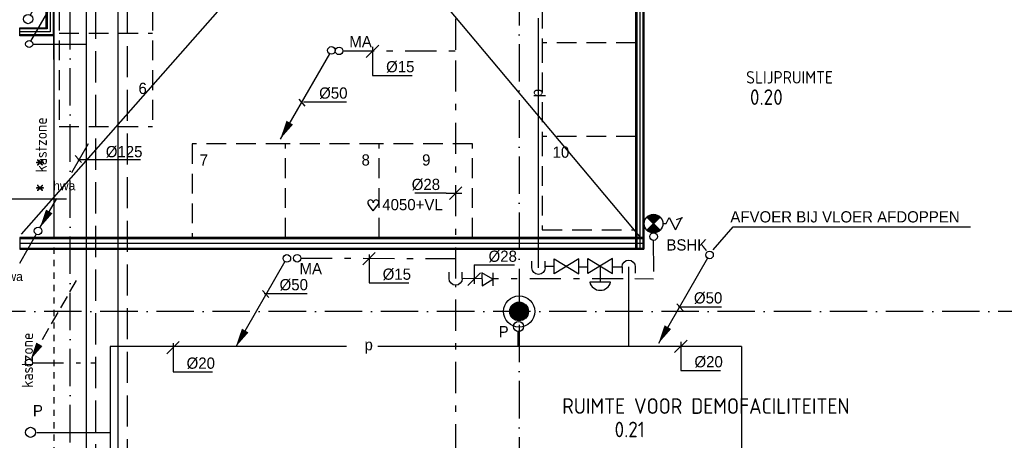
# Model space of a CAD drawing. Extents: x -866131 to -691536, y 173952 to 258052.
# Tile 60 of 160: x -817213 to -801420, y 221956 to 228699. Entities that reach past the tile are written whole.
import ezdxf
from ezdxf.enums import TextEntityAlignment as Align

# ---------------------------------------------------------------- set-up
doc = ezdxf.new("R2010")
doc.units = 0
doc.header["$LTSCALE"] = 100
for name, pattern in [('2322000', [45, 40, -5]), ('2322107', [2000, 1000, 1000]), ('2322108', [7, 5, -2]), ('2322109', [10, 5, -2, 1, -2]), ('CENTER2', [11.25, 7.5, -1.25, 1.25, -1.25]), ('CENTER4', [5, 3.125, -0.625, 0.625, -0.625]), ('CENTERX2', [40, 25, -5, 5, -5]), ('DASHDOT', [9, 6, -1.5, 0, -1.5]), ('HIDDEN', [2, 1, -1]), ('HIDDEN2', [4.7625, 3.175, -1.5875]), ('LURETOUR', [6, 4, -2])]:
    doc.linetypes.add(name, pattern=pattern)
doc.layers.get('0').update_dxf_attribs({"linetype": 'CONTINUOUS'})
for name, color, linetype in [('AL$1----_MAATVOERING', 7, 'CONTINUOUS'), ('AL$7----_STRAMIEN', 1, 'DASHDOT'), ('AL$8----_HULPKOLOM', 2, 'CONTINUOUS'), ('AL$8----_HULPLIJNEN', 2, 'CONTINUOUS'), ('AL22----_BINNENWAND', 7, 'CONTINUOUS'), ('AL28----_KONSTRUKTIE', 3, 'CONTINUOUS'), ('ALL-----_REFLIJNEN', 8, 'CONTINUOUS'), ('ALXAA---_GEWBETON', 12, 'CONTINUOUS'), ('BOUW', 8, 'CONTINUOUS'), ('MAATV-SPARING', 1, 'CONTINUOUS'), ('STRAMIEN', 1, 'CENTER2'), ('VOLGNUMMER', 7, 'CONTINUOUS'), ('WL$1----', 4, 'CONTINUOUS'), ('WL521---', 4, 'CONTINUOUS'), ('WL524---', 4, 'CONTINUOUS'), ('WL531---', 4, 'CONTINUOUS'), ('WL541---', 4, 'CONTINUOUS'), ('WL561---', 4, 'CONTINUOUS'), ('WL561---_AANVOER', 4, 'CONTINUOUS'), ('WL561---_RETOUR', 4, 'CONTINUOUS'), ('WL570---', 3, 'CONTINUOUS'), ('WL570---_HARTLIJN', 7, 'CONTINUOUS'), ('WL570---_RETOUR', 3, 'CONTINUOUS'), ('WL570---_TOEVOER', 3, 'CONTINUOUS'), ('WM$1----', 1, 'CONTINUOUS'), ('WM531---', 1, 'CONTINUOUS')]:
    doc.layers.add(name, color=color, linetype=linetype)
doc.styles.add('BURO-018', font='BUROFONT.shx', dxfattribs={"height": 180})
doc.styles.get("Standard").update_dxf_attribs({"font": 'ISOCP'})

# ---------------------------------------------------------------- blocks, each defined once
blk = doc.blocks.new('LDV3')
at = {"color": 0, "linetype": 'CONTINUOUS'}
for p, q in [((4.5, 7.79), (6.75, 11.69)), ((0.25, 0.43), (2.5, 4.33))]:
    blk.add_line(p, q, dxfattribs=at)
blk.add_lwpolyline([(0.25, 0.43, 0, 1, 0), (1.5, 2.6, 1, 1, 0)], format="xyseb", dxfattribs=at)
blk.add_circle((0, 0), 0.5, dxfattribs=at)
at = {"color": 0, "linetype": 'CONTINUOUS', "style": 'BURO-018'}
blk.add_attdef('LD_TEXT1', text='', height=1.8, dxfattribs=at).set_placement((3.5, 6.06), align=Align.MIDDLE)
blk = doc.blocks.new('LDV2')
at = {"color": 0, "linetype": 'CONTINUOUS'}
for p, q in [((-0.25, -0.43), (-2.5, -4.33)), ((-4.5, -7.79), (-6.75, -11.69))]:
    blk.add_line(p, q, dxfattribs=at)
blk.add_lwpolyline([(-6.75, -11.69, 0, 1, 0), (-5.5, -9.53, 1, 1, 0)], format="xyseb", dxfattribs=at)
blk.add_circle((0, 0), 0.5, dxfattribs=at)
at = {"color": 0, "linetype": 'CONTINUOUS', "style": 'BURO-018'}
blk.add_attdef('LD_TEXT1', text='', height=1.8, dxfattribs=at).set_placement((-3.5, -6.06), align=Align.MIDDLE)
blk = doc.blocks.new('LDV2121')
at = {"color": 0, "linetype": 'CONTINUOUS'}
blk.add_line((-0.25, -0.43), (-6.75, -11.69), dxfattribs=at)
blk.add_lwpolyline([(-6.75, -11.69, 0, 1, 0), (-5.5, -9.53, 1, 1, 0)], format="xyseb", dxfattribs=at)
blk.add_circle((0, 0), 0.5, dxfattribs=at)
blk = doc.blocks.new('LDV1107')
at = {"color": 0, "linetype": 'CONTINUOUS'}
blk.add_line((0.25, 0.43), (6.75, 11.69), dxfattribs=at)
blk.add_lwpolyline([(6.75, 11.69, 0, 1, 0), (5.5, 9.53, 1, 1, 0)], format="xyseb", dxfattribs=at)
blk.add_circle((0, 0), 0.5, dxfattribs=at)
blk = doc.blocks.new('LDV3108')
at = {"color": 0, "linetype": 'CONTINUOUS'}
for p, q in [((6.75, 11.69), (5.81, 10.07)), ((5.44, 9.42), (4.5, 7.79)), ((4.13, 7.14), (3.19, 5.52)), ((2.81, 4.87), (1.88, 3.25)), ((1.5, 2.6), (0.56, 0.97))]:
    blk.add_line(p, q, dxfattribs=at)
blk.add_lwpolyline([(0.25, 0.43, 0, 1, 0), (1.5, 2.6, 1, 1, 0)], format="xyseb", dxfattribs=at)
blk.add_circle((0, 0), 0.5, dxfattribs=at)
blk = doc.blocks.new('3048301')
at = {"color": 0, "linetype": 'CONTINUOUS'}
for p, q in [((-2.5, 1.5), (2.5, -1.5)), ((-2.5, -1.5), (-2.5, 1.5)), ((2.5, 1.5), (-2.5, -1.5)), ((2.5, -1.5), (2.5, 1.5))]:
    blk.add_line(p, q, dxfattribs=at)
at = {"color": 0, "linetype": 'CONTINUOUS', "style": 'BURO-018', "flags": 1}
blk.add_attdef('CV_MATCODE', (0, 0), '', height=1.8, dxfattribs=at)
blk = doc.blocks.new('LDS')
at = {"color": 0, "linetype": 'CONTINUOUS'}
for p, q in [((0, 1), (1, 1)), ((0, -1), (1, -1))]:
    blk.add_line(p, q, dxfattribs=at)
blk.add_arc((0, 0), 1, 90, 270, dxfattribs=at)
blk = doc.blocks.new('3048311')
at = {"color": 0, "linetype": 'CONTINUOUS'}
for p, q in [((-2.5, 1.5), (0, 0)), ((-2.5, -1.5), (-2.5, 1.5)), ((0, 0), (-2.5, -1.5)), ((0, -1.5), (0, 1.5))]:
    blk.add_line(p, q, dxfattribs=at)
at = {"color": 0, "linetype": 'CONTINUOUS', "style": 'BURO-018', "flags": 1}
blk.add_attdef('CV_MATCODE', (0, 0), '', height=1.8, dxfattribs=at)
blk = doc.blocks.new('*U219', base_point=(22874, 55081))
at = {"color": 0, "linetype": 'CONTINUOUS'}
for p, q in [((22974, 55181), (22774, 54981)), ((22724, 55081), (22218, 55081)), ((22724, 55081), (22974, 55081))]:
    blk.add_line(p, q, dxfattribs=at)
at = {"color": 0, "linetype": 'CONTINUOUS', "style": 'BURO-018'}
blk.add_text('%%C28', height=180, dxfattribs=at).set_placement((22624, 55131), align=Align.RIGHT)
blk = doc.blocks.new('HART')
at = {"color": 1}
for q in [(-28.1, 39.5), (51.4, 39.5)]:
    blk.add_line((11.6, -12.9), q, dxfattribs=at)
for centre, start, end in [((-10.5, 52.8), 0, 217.18669), ((33.8, 52.8), 322.81331, 180)]:
    blk.add_arc(centre, 22.1, start, end, dxfattribs=at)
blk = doc.blocks.new('LDV1')
at = {"color": 0, "linetype": 'CONTINUOUS'}
for p, q in [((4.5, 7.79), (6.75, 11.69)), ((0.25, 0.43), (2.5, 4.33))]:
    blk.add_line(p, q, dxfattribs=at)
blk.add_lwpolyline([(6.75, 11.69, 0, 1, 0), (5.5, 9.53, 1, 1, 0)], format="xyseb", dxfattribs=at)
blk.add_circle((0, 0), 0.5, dxfattribs=at)
at = {"color": 0, "linetype": 'CONTINUOUS', "style": 'BURO-018'}
blk.add_attdef('LD_TEXT1', text='', height=1.8, dxfattribs=at).set_placement((3.5, 6.06), align=Align.MIDDLE)
blk = doc.blocks.new('2322000-3')
at = {"layer": 'WM$1----', "color": 0, "style": 'BURO-018'}
blk.add_text('p', height=180, rotation=90, dxfattribs=at).set_placement((-808891, 227523), align=Align.MIDDLE)
blk.add_text('p', height=180, dxfattribs=at).set_placement((-811615, 223462), align=Align.MIDDLE)

msp = doc.modelspace()

# ---------------------------------------------------------------- linework, layer by layer
at = {"color": 1, "linetype": 'CONTINUOUS'}
for p, q in [((-811453.841, 228293.67), (-811653.841, 228093.67)), ((-811553.841, 227806.127), (-810918.956, 227806.127)), ((-811508.623, 224967.278), (-811708.623, 224767.278)), ((-809924.071, 224767.202), (-809275.491, 224767.202)), ((-809824.071, 224638.746), (-810024.071, 224438.746)), ((-811608.623, 224479.736), (-810973.739, 224479.736)), ((-814653.761, 223540.555), (-814853.761, 223340.555)), ((-806508.012, 223562.766), (-806708.012, 223362.766)), ((-814753.761, 223053.013), (-814118.877, 223053.013)), ((-806608.012, 223075.223), (-805973.127, 223075.223))]:
    msp.add_line(p, q, dxfattribs=at)
at = {"color": 2, "linetype": 'CONTINUOUS'}
for p, q in [((-807151.982, 225535.681), (-806939.85, 225323.549)), ((-807151.982, 225323.549), (-806939.85, 225535.681)), ((-806845.916, 225429.615), (-806795.916, 225529.615)), ((-806795.916, 225529.615), (-806695.916, 225329.615)), ((-806595.916, 225529.615), (-806695.916, 225329.615)), ((-806895.916, 225429.615), (-806845.916, 225429.615)), ((-806583.76, 225521.952), (-806683.76, 225488.092))]:
    msp.add_line(p, q, dxfattribs=at)
at = {"color": 2, "linetype": 'CONTINUOUS', "const_width": 150}
for points in [[(-806992.883, 225482.648, 0.414213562), (-807098.949, 225482.648, 1)], [(-806992.883, 225376.582, -0.414213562), (-807098.949, 225376.582, -1)]]:
    msp.add_lwpolyline(points, format="xyb", dxfattribs=at)
at = {"color": 2, "linetype": 'CONTINUOUS'}
for centre, radius in [((-812090.065, 228199.494), 60.75), ((-807045.916, 225429.615), 150), ((-807045.458, 225220.865), 60.75), ((-812762.121, 224874.392), 60.75)]:
    msp.add_circle(centre, radius, dxfattribs=at)
at = {"layer": 'AL$1----_MAATVOERING', "color": 8}
for p, q in [((-816662.826, 239056.366), (-816662.826, 225206.635)), ((-807327.826, 225021.635), (-807327.826, 239056.366)), ((-816662.826, 225206.635), (-807327.826, 225206.635))]:
    msp.add_line(p, q, dxfattribs=at)
at = {"layer": 'AL$7----_STRAMIEN', "color": 1}
msp.add_line((-816402.826, 213821.228), (-816402.826, 252613.852), dxfattribs=at)
for points in [[(-809202.826, 252610.366), (-809202.826, 213821.228)], [(-719909.644, 224021.228), (-862199.709, 224021.228)]]:
    msp.add_lwpolyline(points, dxfattribs=at)
at = {"layer": 'AL$8----_HULPKOLOM', "color": 8}
msp.add_circle((-809202.65, 224021.228), 250, dxfattribs=at)
at = {"layer": 'AL$8----_HULPLIJNEN', "color": 8}
for p, q in [((-816662.826, 228059.032), (-816662.826, 234993.616)), ((-817212.826, 228566.366), (-816812.826, 228566.366))]:
    msp.add_line(p, q, dxfattribs=at)
at = {"layer": 'AL22----_BINNENWAND', "color": 8, "linetype": 'CONTINUOUS'}
for p, q in [((-816677.826, 239041.366), (-816677.826, 228456.366)), ((-816772.826, 238946.366), (-816772.826, 228551.366)), ((-807312.826, 230164.598), (-807312.826, 225021.635)), ((-807217.826, 230151.925), (-807217.826, 225021.635)), ((-816772.826, 228551.366), (-817212.826, 228551.366)), ((-816677.826, 228456.366), (-817212.826, 228456.366)), ((-817212.826, 225191.635), (-807202.826, 225191.635)), ((-817212.826, 225036.635), (-807202.826, 225036.635))]:
    msp.add_line(p, q, dxfattribs=at)
at = {"layer": 'AL22----_BINNENWAND', "color": 8}
for p, q in [((-816662.826, 239056.366), (-816662.826, 228441.366)), ((-816787.826, 228566.366), (-816787.826, 238931.366)), ((-807327.826, 225206.635), (-807327.826, 232975.194)), ((-807202.826, 230151.925), (-807202.826, 225021.635)), ((-817212.826, 228441.366), (-817212.826, 228566.366)), ((-817212.826, 228566.366), (-816787.826, 228566.366)), ((-816662.826, 228441.366), (-817212.826, 228441.366)), ((-807202.826, 225206.635), (-817212.826, 225206.635)), ((-817212.826, 225206.635), (-817212.826, 225021.635)), ((-807202.826, 225206.635), (-807327.826, 225206.635)), ((-817212.826, 225021.635), (-807202.826, 225021.635))]:
    msp.add_line(p, q, dxfattribs=at)
at = {"layer": 'AL22----_BINNENWAND', "color": 8, "linetype": 'HIDDEN'}
for p, q in [((-816662.826, 228441.366), (-816662.826, 225206.635)), ((-816662.826, 225046.635), (-816662.826, 219193.866))]:
    msp.add_line(p, q, dxfattribs=at)
at = {"layer": 'AL28----_KONSTRUKTIE', "color": 8}
msp.add_circle((-809202.65, 224021.228), 150, dxfattribs=at)
at = {"layer": 'ALL-----_REFLIJNEN', "color": 8, "linetype": 'CONTINUOUS'}
for p, q in [((-816725.326, 238993.866), (-816725.326, 228503.866)), ((-807265.326, 230154.46), (-807265.326, 225021.635)), ((-816725.326, 228503.866), (-817212.826, 228503.866)), ((-817212.826, 225114.135), (-807202.826, 225114.135))]:
    msp.add_line(p, q, dxfattribs=at)
at = {"layer": 'ALXAA---_GEWBETON', "color": 8}
for p, q in [((-809322.65, 223931.228), (-809322.65, 224111.228)), ((-809302.65, 223909.424), (-809302.65, 224133.031)), ((-809282.65, 223894.342), (-809282.65, 224148.113)), ((-809262.65, 223883.75), (-809262.65, 224158.705)), ((-809242.65, 223876.659), (-809242.65, 224165.796)), ((-809222.65, 223872.567), (-809222.65, 224169.888)), ((-809202.65, 223871.228), (-809202.65, 224171.228)), ((-809182.65, 223872.567), (-809182.65, 224169.888)), ((-809162.65, 223876.659), (-809162.65, 224165.796)), ((-809142.65, 223883.75), (-809142.65, 224158.705)), ((-809122.65, 223894.342), (-809122.65, 224148.113)), ((-809102.65, 223909.424), (-809102.65, 224133.031)), ((-809082.65, 223931.228), (-809082.65, 224111.228)), ((-809342.65, 223967.376), (-809342.65, 224075.079)), ((-809062.65, 223967.376), (-809062.65, 224075.079))]:
    msp.add_line(p, q, dxfattribs=at)
at = {"layer": 'STRAMIEN', "linetype": 'CENTERX2'}
msp.add_lwpolyline([(-816463.078, 225821.228), (-822949.712, 225821.228)], dxfattribs=at)
at = {"layer": 'WL$1----', "linetype": '2322000'}
for p, q in [((-808891.171, 224721.605), (-808891.171, 234825.124)), ((-808777.038, 224746.112), (-808648.583, 224746.112)), ((-808250.06, 224739.326), (-808092.504, 224739.326)), ((-807712.384, 224739.326), (-807550.403, 224739.326)), ((-807445.403, 224739.326), (-807445.403, 223461.986)), ((-809220.139, 223703.099), (-809220.139, 223456.686)), ((-815760.791, 223462.105), (-815760.791, 222235.83)), ((-807469.167, 223462.105), (-815760.791, 223462.105)), ((-805635.91, 223462.105), (-807469.167, 223462.105)), ((-805635.91, 223462.105), (-805635.91, 217546.196)), ((-815760.791, 222235.83), (-815760.791, 217905.143)), ((-816937.474, 222080.354), (-815759.725, 222080.354))]:
    msp.add_line(p, q, dxfattribs=at)
at = {"layer": 'WL$1----', "color": 2}
for p, q in [((-807901.63, 224749.314), (-807901.63, 224491.988)), ((-807733.771, 224491.902), (-808069.841, 224491.902))]:
    msp.add_line(p, q, dxfattribs=at)
at = {"layer": 'WL$1----'}
for centre in [(-809210.271, 223779.735), (-817037.951, 222083.072)]:
    msp.add_circle(centre, 80.756, dxfattribs=at)
at = {"layer": 'WL$1----', "color": 2}
msp.add_arc((-807901.806, 224534.361), 173.317, 194.1807556, 345.8192444, dxfattribs=at)
at = {"layer": 'WL531---', "linetype": '2322109'}
for p, q in [((-810219.706, 228215.064), (-810219.706, 234611.42)), ((-810219.706, 224547.769), (-810219.706, 228215.064)), ((-812029.315, 228199.494), (-810219.706, 228199.494)), ((-807049.815, 225163.155), (-807044.921, 224541.261)), ((-812701.371, 224874.392), (-810221.575, 224872.006)), ((-810219.706, 221712.183), (-810219.706, 224442.769)), ((-809795.333, 224547.092), (-810114.706, 224547.769)), ((-807532.006, 224542.293), (-809620.572, 224546.721)), ((-807044.921, 224541.261), (-807346.955, 224541.901))]:
    msp.add_line(p, q, dxfattribs=at)
at = {"layer": 'WL561---', "color": 7, "linetype": 'HIDDEN2'}
for p, q in [((-816581.941, 235985.847), (-816581.941, 226985.847)), ((-815081.941, 235985.847), (-815081.941, 226985.847)), ((-808829.776, 229827.694), (-808829.776, 228327.694)), ((-807329.776, 228327.694), (-807329.776, 229827.694)), ((-816581.941, 228485.847), (-815081.941, 228485.847)), ((-807329.776, 228327.694), (-808829.776, 228327.694)), ((-808829.776, 228327.694), (-808829.776, 226827.694)), ((-807329.776, 226827.694), (-807329.776, 228327.694)), ((-816581.941, 226985.847), (-815081.941, 226985.847)), ((-808829.776, 226827.694), (-808829.776, 225327.694)), ((-807329.776, 226827.694), (-808829.776, 226827.694)), ((-807329.776, 225327.694), (-807329.776, 226827.694)), ((-814447.285, 226706.635), (-814447.285, 225206.635)), ((-812947.285, 226706.635), (-814447.285, 226706.635)), ((-812947.285, 225206.635), (-812947.285, 226706.635)), ((-811447.285, 226706.635), (-812947.285, 226706.635)), ((-811447.285, 225206.635), (-811447.285, 226706.635)), ((-809947.285, 226706.635), (-811447.285, 226706.635)), ((-809947.285, 225206.635), (-809947.285, 226706.635)), ((-808829.776, 225327.694), (-807329.776, 225327.694))]:
    msp.add_line(p, q, dxfattribs=at)
at = {"layer": 'WL561---_AANVOER', "linetype": '2322107'}
for p, q in [((-815636.879, 241693.425), (-815636.879, 218349.359)), ((-816146.932, 233093.105), (-816146.932, 225817.041)), ((-817004.707, 228307.863), (-816148.981, 228307.863)), ((-816146.932, 225841.357), (-816146.932, 217537.164))]:
    msp.add_line(p, q, dxfattribs=at)
at = {"layer": 'WL561---_RETOUR', "linetype": '2322108'}
for p, q in [((-815486.879, 241576.27), (-815486.879, 218499.359)), ((-815996.932, 233093.105), (-815996.932, 217687.164)), ((-817009.32, 223200.015), (-816238.311, 223200.015)), ((-816072.497, 223200.015), (-816003.204, 223200.015))]:
    msp.add_line(p, q, dxfattribs=at)
at = {"layer": 'WL570---', "color": 2}
for p, q in [((-814447.285, 225206.635), (-812947.285, 225206.635)), ((-812947.285, 225206.635), (-811447.285, 225206.635)), ((-811447.285, 225206.635), (-809947.285, 225206.635))]:
    msp.add_line(p, q, dxfattribs=at)
at = {"layer": 'WL570---_HARTLIJN', "color": 1, "linetype": 'CONTINUOUS'}
for p, q in [((-812736.84, 227423.72), (-812637.654, 227312.19)), ((-811969.048, 227375.708), (-812658.572, 227375.708)), ((-816320.676, 226521.865), (-816221.489, 226410.335)), ((-816280.769, 226457.014), (-815276.806, 226457.014)), ((-813318.288, 224356.588), (-813219.101, 224245.058)), ((-812603.557, 224303.273), (-813293.081, 224303.273)), ((-806671.977, 224144.814), (-806572.791, 224033.284)), ((-805957.247, 224091.499), (-806646.77, 224091.499))]:
    msp.add_line(p, q, dxfattribs=at)
at = {"layer": 'WL570---_TOEVOER', "color": 1}
for p, q in [((-807313.102, 236460.78), (-817191.548, 225261.373)), ((-816702.861, 236460.78), (-807243.289, 225191.595)), ((-806090.424, 225007.111), (-805769.405, 225377.324)), ((-805769.405, 225377.324), (-801964.5, 225377.324))]:
    msp.add_line(p, q, dxfattribs=at)
at = {"layer": 'WM531---'}
for p, q in [((-811553.841, 228263.557), (-811553.841, 227806.127)), ((-811608.623, 224937.165), (-811608.623, 224479.736)), ((-809924.071, 224767.202), (-809924.071, 224466.047)), ((-814753.761, 223510.442), (-814753.761, 223053.013)), ((-806608.012, 223532.653), (-806608.012, 223075.223))]:
    msp.add_line(p, q, dxfattribs=at)

# ---------------------------------------------------------------- block references
at = {"layer": 'WL$1----', "color": 2, "xscale": -105, "yscale": 105, "zscale": 105}
for p, rotation in [((-808891.171, 224721.605), 269.9999999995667), ((-807445.403, 224739.326), 89.9999999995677), ((-810219.706, 224547.769), 269.9999999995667)]:
    msp.add_blockref('LDS', p, dxfattribs=dict(at, rotation=rotation))
at = {"layer": 'WL$1----', "color": 2, "xscale": 80, "yscale": 80, "zscale": 80}
for p in [(-808442.004, 224746.285), (-807901.63, 224749.314)]:
    msp.add_blockref('3048301', p, dxfattribs=at)
at = {"layer": 'WL521---', "color": 2}
ref = msp.add_blockref('LDV3', (-816918.481, 225312.603), dxfattribs=dict(at, xscale=120, yscale=120, zscale=120))
ref.add_attrib('LD_TEXT1', 'hwa', dxfattribs={"layer": '0', "color": 1, "linetype": 'CONTINUOUS', "height": 144, "style": 'BURO-018'}).set_placement((-816498.481, 226040.064), align=Align.MIDDLE)
ref = msp.add_blockref('LDV2', (-816918.481, 225312.603), dxfattribs=dict(at, xscale=120, yscale=120, zscale=120))
ref.add_attrib('LD_TEXT1', 'hwa', dxfattribs={"layer": '0', "color": 1, "linetype": 'CONTINUOUS', "height": 144, "style": 'BURO-018'}).set_placement((-817338.481, 224585.141), align=Align.MIDDLE)
at = {"layer": 'WL524---', "color": 2, "xscale": 121.5, "yscale": 121.5, "zscale": 121.5}
for p in [(-812212.826, 228206.635), (-812927.604, 224872.973), (-806147.963, 224927.729)]:
    msp.add_blockref('LDV2121', p, dxfattribs=at)
at = {"layer": 'WL531---', "color": 2, "xscale": -70, "yscale": 70, "zscale": 70, "rotation": 180.1799999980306}
msp.add_blockref('3048311', (-809622.173, 224537.64), dxfattribs=at)
at = {"layer": 'WL541---', "color": 2}
ref = msp.add_blockref('LDV1', (-817078.008, 228710.364), dxfattribs=dict(at, xscale=150, yscale=150, zscale=150))
ref.add_attrib('LD_TEXT1', 'g', dxfattribs={"layer": '0', "color": 1, "linetype": 'CONTINUOUS', "height": 180, "style": 'BURO-018'}).set_placement((-816553.008, 229619.691), align=Align.MIDDLE)
at = {"layer": 'WL561---_AANVOER', "color": 2, "xscale": 112.5, "yscale": 112.5, "zscale": 112.5}
msp.add_blockref('LDV1107', (-817060.957, 228309.377), dxfattribs=at)
at = {"layer": 'WL561---_RETOUR', "color": 2, "xscale": 112.5, "yscale": 112.5, "zscale": 112.5}
msp.add_blockref('LDV3108', (-817065.57, 223201.53), dxfattribs=at)
at = {"layer": 'WL570---_RETOUR', "xscale": 2, "yscale": 2, "zscale": 2}
msp.add_blockref('HART', (-811564.393, 225659.106), dxfattribs=at)
at = {"layer": 'WM$1----'}
msp.add_blockref('2322000-3', (0, 0), dxfattribs=at)
at = {"layer": 'WM531---'}
msp.add_blockref('*U219', (-810219.706, 225918.409), dxfattribs=at)

# ---------------------------------------------------------------- texts
at = {"color": 1, "linetype": 'CONTINUOUS', "style": 'BURO-018'}
for s, p in [('%%C15', (-811335.835, 227856.127)), ('%%C28', (-809692.37, 224817.202)), ('%%C15', (-811390.617, 224529.736)), ('%%C20', (-814535.756, 223103.013)), ('%%C20', (-806390.006, 223125.223))]:
    msp.add_text(s, height=180, dxfattribs=at).set_placement(p)
at = {"layer": 'BOUW', "color": 1, "style": 'BURO-018'}
for s, p in [('MA', (-811925.631, 228257.291)), ('6', (-815307.342, 227508.432)), ('10', (-808665.653, 226486.281)), ('7', (-814325.499, 226360.884)), ('8', (-811730.027, 226360.884)), ('9', (-810758.283, 226360.884)), ('BSHK', (-806839.758, 224998.51)), ('MA', (-812724.543, 224617.719))]:
    msp.add_text(s, height=180, dxfattribs=at).set_placement(p)
at = {"layer": 'MAATV-SPARING', "color": 8}
for p in [(-816969.699, 226303.736), (-816969.699, 225896.584)]:
    msp.add_text('*', height=270, dxfattribs=at).set_placement(p)
at = {"layer": 'VOLGNUMMER', "color": 252, "linetype": 'BYBLOCK'}
msp.add_text('RUIMTE VOOR DEMOFACILITEITEN', height=250, dxfattribs=at).set_placement((-808510.685, 222379.582))
for tag, p in [('0.20', (-805236.623, 227458.053)), ('0.21', (-807428.648, 222129.288))]:
    msp.add_attdef(tag, text='', height=250, dxfattribs=at).set_placement(p, align=Align.MIDDLE_CENTER)
at = {"layer": 'WL$1----', "color": 1, "style": 'BURO-018'}
for p in [(-809530.366, 223608.373), (-817000.756, 222341.604)]:
    msp.add_text('P', height=180, dxfattribs=at).set_placement(p)
at = {"layer": 'WL570---', "color": 1, "linetype": 'LURETOUR', "style": 'BURO-018'}
msp.add_text('AFVOER BIJ VLOER AFDOPPEN', height=180, dxfattribs=at).set_placement((-805813.965, 225448.465))
at = {"layer": 'WL570---_HARTLIJN', "color": 1, "linetype": 'CENTER4', "style": 'BURO-018'}
for s, p in [('%%c50', (-812409.666, 227433.523)), ('%%c125', (-815831.956, 226494.183)), ('%%c50', (-813044.175, 224361.088)), ('%%c50', (-806397.864, 224149.314))]:
    msp.add_text(s, height=180, dxfattribs=at).set_placement(p)
at = {"layer": 'WL570---_RETOUR', "color": 1, "style": 'BURO-018'}
msp.add_text('4050+VL', height=180, dxfattribs=at).set_placement((-811397.473, 225644.602))
at = {"layer": 'WL570---_TOEVOER', "color": 252, "linetype": 'CENTER4'}
msp.add_text('SLIJPRUIMTE', height=200, dxfattribs=at).set_placement((-805560.776, 227675.21))
at = {"layer": 'WL570---_TOEVOER', "linetype": 'CENTER4'}
for p in [(-816777.416, 226249.94), (-816999.633, 222797.122)]:
    msp.add_text('kastzone', height=180, rotation=90, dxfattribs=at).set_placement(p)

doc.saveas('drawing.dxf')
